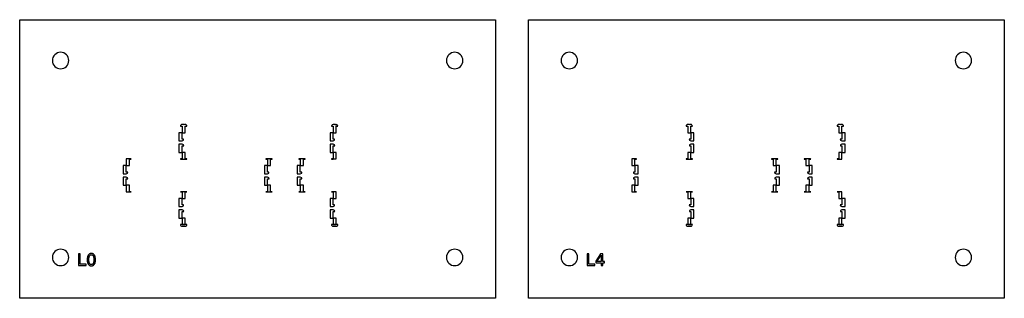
# Model space of a CAD drawing. Header units: metres. Extents: x 33 to 333, y 169 to 254.
import ezdxf

# ---------------------------------------------------------------- set-up
doc = ezdxf.new("R2010")
doc.units = ezdxf.units.M

msp = doc.modelspace()

# ---------------------------------------------------------------- linework, layer by layer
for points in [[(177.9, 168.83), (33, 168.83), (33, 253.73), (177.9, 253.73), (177.9, 168.83)], [(332.81, 168.83), (187.9, 168.83), (187.9, 253.73), (332.81, 253.73), (332.81, 168.83)], [(47.95, 241.28), (47.9, 241.77), (47.76, 242.23), (47.53, 242.67), (47.22, 243.05), (46.84, 243.36), (46.41, 243.59), (45.94, 243.73), (45.45, 243.78), (44.96, 243.73), (44.49, 243.59), (44.06, 243.36), (43.68, 243.05), (43.37, 242.67), (43.14, 242.23), (43, 241.77), (42.95, 241.28), (43, 240.79), (43.14, 240.32), (43.37, 239.89), (43.68, 239.51), (44.06, 239.2), (44.49, 238.97), (44.96, 238.83), (45.45, 238.78), (45.94, 238.83), (46.41, 238.97), (46.84, 239.2), (47.22, 239.51), (47.53, 239.89), (47.76, 240.32), (47.9, 240.79), (47.95, 241.28)], [(167.95, 241.28), (167.9, 241.77), (167.76, 242.23), (167.53, 242.67), (167.22, 243.05), (166.84, 243.36), (166.41, 243.59), (165.94, 243.73), (165.45, 243.78), (164.96, 243.73), (164.49, 243.59), (164.06, 243.36), (163.68, 243.05), (163.37, 242.67), (163.14, 242.23), (163, 241.77), (162.95, 241.28), (163, 240.79), (163.14, 240.32), (163.37, 239.89), (163.68, 239.51), (164.06, 239.2), (164.49, 238.97), (164.96, 238.83), (165.45, 238.78), (165.94, 238.83), (166.41, 238.97), (166.84, 239.2), (167.22, 239.51), (167.53, 239.89), (167.76, 240.32), (167.9, 240.79), (167.95, 241.28)], [(202.85, 241.28), (202.81, 241.77), (202.66, 242.23), (202.43, 242.67), (202.12, 243.05), (201.74, 243.36), (201.31, 243.59), (200.84, 243.73), (200.35, 243.78), (199.87, 243.73), (199.4, 243.59), (198.96, 243.36), (198.59, 243.05), (198.28, 242.67), (198.04, 242.23), (197.9, 241.77), (197.85, 241.28), (197.9, 240.79), (198.04, 240.32), (198.28, 239.89), (198.59, 239.51), (198.96, 239.2), (199.4, 238.97), (199.87, 238.83), (200.35, 238.78), (200.84, 238.83), (201.31, 238.97), (201.74, 239.2), (202.12, 239.51), (202.43, 239.89), (202.66, 240.32), (202.81, 240.79), (202.85, 241.28)], [(322.85, 241.28), (322.81, 241.77), (322.66, 242.23), (322.43, 242.67), (322.12, 243.05), (321.74, 243.36), (321.31, 243.59), (320.84, 243.73), (320.35, 243.78), (319.87, 243.73), (319.4, 243.59), (318.96, 243.36), (318.59, 243.05), (318.28, 242.67), (318.04, 242.23), (317.9, 241.77), (317.85, 241.28), (317.9, 240.79), (318.04, 240.32), (318.28, 239.89), (318.59, 239.51), (318.96, 239.2), (319.4, 238.97), (319.87, 238.83), (320.35, 238.78), (320.84, 238.83), (321.31, 238.97), (321.74, 239.2), (322.12, 239.51), (322.43, 239.89), (322.66, 240.32), (322.81, 240.79), (322.85, 241.28)], [(81.95, 221.28), (82.45, 221.28), (82.45, 221.28), (82.45, 219.28), (82.45, 219.28), (81.5, 219.28), (81.5, 219.28), (81.5, 216.84), (81.5, 216.84), (81.5, 216.84), (81.5, 216.83), (81.5, 216.78), (82.45, 216.78), (82.86, 217), (82.87, 217), (82.89, 217.28), (82.45, 217.28), (82.45, 217.28), (82.45, 219.28), (82.45, 219.28), (83.4, 219.28), (83.4, 219.28), (83.4, 221.28), (83.4, 221.28), (83.9, 221.28), (83.86, 221.47), (83.86, 221.47), (83.76, 221.63), (83.75, 221.63), (83.59, 221.74), (83.59, 221.74), (83.4, 221.78), (83.19, 221.78), (83.12, 221.61), (82.95, 221.78), (82.45, 221.78), (82.26, 221.74), (82.26, 221.74), (82.1, 221.63), (82.1, 221.63), (81.99, 221.47), (81.99, 221.47), (81.95, 221.28)], [(128.89, 217.28), (128.45, 217.28), (128.45, 217.28), (128.45, 219.28), (128.45, 219.28), (127.5, 219.28), (127.5, 219.28), (127.5, 216.84), (127.5, 216.84), (127.5, 216.84), (127.5, 216.83), (127.5, 216.78), (128.45, 216.78), (128.86, 217), (128.87, 217), (128.89, 217.28)], [(127.95, 221.28), (128.45, 221.28), (128.45, 221.28), (128.45, 221.28), (128.45, 219.28), (128.45, 219.28), (129.4, 219.28), (129.4, 219.28), (129.4, 221.28), (129.4, 221.28), (129.9, 221.28), (129.76, 221.63), (129.75, 221.63), (129.4, 221.78), (129.19, 221.78), (129.12, 221.61), (128.95, 221.78), (128.45, 221.78), (128.18, 221.69), (128.22, 221.63), (128.22, 221.63), (128.1, 221.63), (128.1, 221.63), (127.99, 221.47), (127.99, 221.47), (127.95, 221.28)], [(235.9, 221.28), (236.4, 221.28), (236.4, 221.28), (236.4, 219.28), (236.4, 219.28), (237.35, 219.28), (237.35, 219.28), (237.35, 217.28), (237.35, 217.28), (236.85, 217.28), (236.94, 217), (236.94, 217), (237.35, 216.78), (238.3, 216.78), (238.31, 216.78), (238.31, 216.78), (238.31, 219.28), (238.31, 219.28), (237.36, 219.28), (237.35, 219.28), (237.35, 221.28), (237.35, 221.28), (237.85, 221.28), (237.81, 221.47), (237.81, 221.47), (237.71, 221.63), (237.71, 221.63), (237.54, 221.74), (237.54, 221.74), (237.35, 221.78), (237.15, 221.78), (237.07, 221.61), (236.9, 221.78), (236.4, 221.78), (236.21, 221.74), (236.21, 221.74), (236.05, 221.63), (236.05, 221.63), (235.94, 221.47), (235.94, 221.47), (235.9, 221.28)], [(281.9, 221.28), (282.4, 221.28), (282.4, 221.28), (282.4, 219.28), (282.4, 219.28), (283.35, 219.28), (283.35, 219.28), (283.35, 221.28), (283.35, 221.28), (283.35, 221.28), (283.85, 221.28), (283.81, 221.47), (283.81, 221.47), (283.71, 221.63), (283.71, 221.63), (283.54, 221.74), (283.54, 221.74), (283.35, 221.78), (283.15, 221.78), (283.07, 221.61), (282.9, 221.78), (282.4, 221.78), (282.21, 221.74), (282.21, 221.74), (282.05, 221.63), (282.05, 221.63), (281.94, 221.47), (281.94, 221.47), (281.9, 221.28)], [(284.31, 216.78), (284.31, 219.28), (284.31, 219.28), (283.35, 219.28), (283.35, 219.28), (283.35, 217.28), (283.35, 217.28), (282.85, 217.28), (282.94, 217), (282.94, 217), (283.35, 216.78), (284.3, 216.78), (284.31, 216.78), (284.31, 216.78)], [(81.96, 211.27), (83.89, 211.27), (83.89, 211.27), (83.9, 211.29), (83.4, 211.29), (83.4, 213.28), (83.4, 213.28), (82.45, 213.28), (82.45, 213.28), (82.45, 215.28), (82.45, 215.28), (82.95, 215.28), (82.87, 215.55), (82.86, 215.56), (82.45, 215.78), (81.5, 215.78), (81.5, 215.78), (81.5, 215.78), (81.5, 213.28), (81.5, 213.28), (82.45, 213.28), (82.45, 213.28), (82.45, 211.29), (81.95, 211.29), (81.96, 211.27), (81.96, 211.27)], [(127.5, 213.28), (128.45, 213.28), (128.45, 213.28), (128.45, 215.28), (128.45, 215.28), (128.95, 215.28), (128.87, 215.55), (128.86, 215.56), (128.45, 215.78), (127.5, 215.78), (127.5, 215.78), (127.5, 215.78), (127.5, 213.28), (127.5, 213.28)], [(127.96, 211.27), (128.45, 211.27), (128.45, 211.27), (128.45, 211.27), (128.46, 211.27), (128.46, 211.27), (128.46, 211.27), (128.46, 211.27), (128.46, 211.28), (128.46, 211.28), (128.46, 211.28), (129.4, 211.28), (129.4, 211.28), (129.4, 213.28), (129.4, 213.28), (128.45, 213.28), (128.45, 213.28), (128.45, 211.29), (127.95, 211.29), (127.96, 211.27), (127.96, 211.27)], [(235.91, 211.27), (237.84, 211.27), (237.84, 211.27), (237.85, 211.29), (237.35, 211.29), (237.35, 213.28), (237.36, 213.28), (238.31, 213.28), (238.31, 213.28), (238.31, 215.72), (238.31, 215.72), (238.3, 215.72), (238.3, 215.72), (238.3, 215.78), (237.35, 215.78), (236.94, 215.56), (236.94, 215.55), (236.91, 215.28), (237.35, 215.28), (237.35, 215.28), (237.35, 213.28), (237.35, 213.28), (236.4, 213.28), (236.4, 213.28), (236.4, 211.29), (235.9, 211.29), (235.91, 211.27), (235.91, 211.27)], [(281.91, 211.27), (283.35, 211.27), (283.36, 211.27), (283.36, 211.27), (283.36, 211.27), (283.36, 211.27), (283.36, 211.27), (283.36, 211.27), (283.36, 211.28), (283.36, 211.28), (283.36, 211.28), (283.36, 211.28), (283.36, 211.28), (283.36, 211.29), (283.36, 211.29), (283.36, 211.29), (283.36, 211.29), (283.35, 211.29), (283.35, 213.28), (283.35, 213.28), (282.4, 213.28), (282.4, 213.28), (282.4, 211.29), (281.9, 211.29), (281.91, 211.27), (281.91, 211.27)], [(283.35, 213.28), (284.31, 213.28), (284.31, 213.28), (284.31, 215.72), (284.31, 215.72), (284.3, 215.72), (284.3, 215.72), (284.3, 215.78), (283.35, 215.78), (282.94, 215.56), (282.94, 215.55), (282.91, 215.28), (283.35, 215.28), (283.35, 215.28), (283.35, 213.28), (283.35, 213.28)], [(65.89, 207.28), (65.45, 207.28), (65.45, 207.28), (65.45, 209.28), (65.45, 209.28), (66.4, 209.28), (66.4, 209.28), (66.4, 211.27), (66.9, 211.27), (66.89, 211.29), (66.89, 211.29), (65.45, 211.29), (65.45, 211.29), (65.45, 211.29), (65.44, 211.29), (65.44, 211.29), (65.44, 211.28), (65.44, 211.28), (65.44, 211.28), (65.44, 211.28), (65.44, 211.28), (65.44, 211.27), (65.44, 211.27), (65.44, 211.27), (65.44, 211.27), (65.45, 211.27), (65.45, 211.27), (65.45, 211.27), (65.45, 209.28), (65.45, 209.28), (64.5, 209.28), (64.5, 209.28), (64.5, 206.84), (64.5, 206.84), (64.5, 206.84), (64.5, 206.83), (64.5, 206.78), (65.45, 206.78), (65.86, 207), (65.87, 207), (65.89, 207.28)], [(108.89, 207.28), (108.45, 207.28), (108.45, 207.28), (108.45, 209.28), (108.45, 209.28), (109.4, 209.28), (109.4, 209.28), (109.4, 211.27), (109.9, 211.27), (109.89, 211.29), (109.89, 211.29), (107.96, 211.29), (107.96, 211.29), (107.95, 211.27), (108.45, 211.27), (108.45, 209.28), (108.45, 209.28), (107.5, 209.28), (107.5, 209.28), (107.5, 206.84), (107.5, 206.84), (107.5, 206.84), (107.5, 206.83), (107.5, 206.78), (108.45, 206.78), (108.86, 207), (108.87, 207), (108.89, 207.28)], [(117.95, 211.27), (118.45, 211.27), (118.45, 209.28), (118.45, 209.28), (117.5, 209.28), (117.5, 209.28), (117.5, 206.84), (117.5, 206.84), (117.5, 206.84), (117.5, 206.83), (117.5, 206.78), (118.45, 206.78), (118.86, 207), (118.87, 207), (118.89, 207.28), (118.45, 207.28), (118.45, 207.28), (118.45, 209.28), (118.45, 209.28), (119.4, 209.28), (119.4, 209.28), (119.4, 211.27), (119.9, 211.27), (119.89, 211.29), (119.89, 211.29), (117.96, 211.29), (117.96, 211.29), (117.95, 211.27)], [(221.31, 206.78), (221.31, 209.28), (221.31, 209.28), (220.36, 209.28), (220.35, 209.28), (220.35, 211.27), (220.85, 211.27), (220.84, 211.29), (220.84, 211.29), (220.35, 211.29), (220.35, 211.29), (220.35, 211.29), (220.35, 211.29), (220.35, 211.29), (220.35, 211.28), (220.34, 211.28), (220.34, 211.28), (220.34, 211.28), (219.4, 211.28), (219.4, 211.28), (219.4, 209.28), (219.4, 209.28), (220.35, 209.28), (220.35, 209.28), (220.35, 207.28), (220.35, 207.28), (219.85, 207.28), (219.94, 207), (219.94, 207), (220.35, 206.78), (221.3, 206.78), (221.31, 206.78), (221.31, 206.78)], [(264.31, 206.78), (264.31, 209.28), (264.31, 209.28), (263.36, 209.28), (263.35, 209.28), (263.35, 211.27), (263.85, 211.27), (263.84, 211.29), (263.84, 211.29), (261.91, 211.29), (261.91, 211.29), (261.9, 211.27), (262.4, 211.27), (262.4, 209.28), (262.4, 209.28), (263.35, 209.28), (263.35, 209.28), (263.35, 207.28), (263.35, 207.28), (262.85, 207.28), (262.94, 207), (262.94, 207), (263.35, 206.78), (264.3, 206.78), (264.31, 206.78), (264.31, 206.78)], [(272.4, 211.27), (272.4, 209.28), (272.4, 209.28), (273.35, 209.28), (273.35, 209.28), (273.35, 207.28), (273.35, 207.28), (272.85, 207.28), (272.94, 207), (272.94, 207), (273.35, 206.78), (274.3, 206.78), (274.31, 206.78), (274.31, 206.78), (274.31, 209.28), (274.31, 209.28), (273.36, 209.28), (273.35, 209.28), (273.35, 211.27), (273.85, 211.27), (273.84, 211.29), (273.84, 211.29), (271.91, 211.29), (271.91, 211.29), (271.9, 211.27), (272.4, 211.27)], [(66.4, 201.29), (66.4, 203.28), (66.4, 203.28), (65.45, 203.28), (65.45, 203.28), (65.45, 205.28), (65.45, 205.28), (65.95, 205.28), (65.87, 205.55), (65.86, 205.56), (65.45, 205.78), (64.5, 205.78), (64.5, 205.78), (64.5, 205.78), (64.5, 203.28), (64.5, 203.28), (65.45, 203.28), (65.45, 203.28), (65.45, 201.29), (65.45, 201.29), (65.45, 201.29), (65.44, 201.29), (65.44, 201.29), (65.44, 201.28), (65.44, 201.28), (65.44, 201.28), (65.44, 201.28), (65.44, 201.28), (65.44, 201.27), (65.44, 201.27), (65.44, 201.27), (65.44, 201.27), (65.45, 201.27), (65.45, 201.27), (65.45, 201.27), (66.89, 201.27), (66.89, 201.27), (66.9, 201.29), (66.4, 201.29)], [(109.9, 201.29), (109.4, 201.29), (109.4, 203.28), (109.4, 203.28), (108.45, 203.28), (108.45, 203.28), (108.45, 205.28), (108.45, 205.28), (108.95, 205.28), (108.87, 205.55), (108.86, 205.56), (108.45, 205.78), (107.5, 205.78), (107.5, 205.78), (107.5, 205.78), (107.5, 203.28), (107.5, 203.28), (108.45, 203.28), (108.45, 203.28), (108.45, 201.29), (107.95, 201.29), (107.96, 201.27), (107.96, 201.27), (109.89, 201.27), (109.89, 201.27), (109.9, 201.29)], [(117.5, 203.28), (118.45, 203.28), (118.45, 203.28), (118.45, 201.29), (117.95, 201.29), (117.96, 201.27), (117.96, 201.27), (119.89, 201.27), (119.89, 201.27), (119.9, 201.29), (119.4, 201.29), (119.4, 203.28), (119.4, 203.28), (118.45, 203.28), (118.45, 203.28), (118.45, 205.28), (118.45, 205.28), (118.95, 205.28), (118.87, 205.55), (118.86, 205.56), (118.45, 205.78), (117.5, 205.78), (117.5, 205.78), (117.5, 205.78), (117.5, 203.28), (117.5, 203.28)], [(220.35, 201.29), (220.35, 203.28), (220.36, 203.28), (221.31, 203.28), (221.31, 203.28), (221.31, 205.72), (221.31, 205.72), (221.3, 205.72), (221.3, 205.72), (221.3, 205.78), (220.35, 205.78), (219.94, 205.56), (219.94, 205.55), (219.91, 205.28), (220.35, 205.28), (220.35, 205.28), (220.35, 203.28), (220.35, 203.28), (219.4, 203.28), (219.4, 203.28), (219.4, 201.28), (219.4, 201.28), (220.34, 201.28), (220.34, 201.28), (220.34, 201.27), (220.35, 201.27), (220.35, 201.27), (220.35, 201.27), (220.35, 201.27), (220.35, 201.27), (220.35, 201.27), (220.85, 201.27), (220.84, 201.27), (220.85, 201.29), (220.35, 201.29)], [(263.85, 201.29), (263.35, 201.29), (263.35, 203.28), (263.36, 203.28), (264.31, 203.28), (264.31, 203.28), (264.31, 205.72), (264.31, 205.72), (264.3, 205.72), (264.3, 205.72), (264.3, 205.78), (263.35, 205.78), (262.94, 205.56), (262.94, 205.55), (262.91, 205.28), (263.35, 205.28), (263.35, 205.28), (263.35, 203.28), (263.35, 203.28), (262.4, 203.28), (262.4, 203.28), (262.4, 201.29), (261.9, 201.29), (261.91, 201.27), (261.91, 201.27), (263.84, 201.27), (263.84, 201.27), (263.85, 201.29)], [(272.91, 205.28), (273.35, 205.28), (273.35, 205.28), (273.35, 203.28), (273.35, 203.28), (272.4, 203.28), (272.4, 203.28), (272.4, 201.29), (271.9, 201.29), (271.91, 201.27), (271.91, 201.27), (273.84, 201.27), (273.84, 201.27), (273.85, 201.29), (273.35, 201.29), (273.35, 203.28), (273.36, 203.28), (274.31, 203.28), (274.31, 203.28), (274.31, 205.72), (274.31, 205.72), (274.3, 205.72), (274.3, 205.72), (274.3, 205.78), (273.35, 205.78), (272.94, 205.56), (272.94, 205.55), (272.91, 205.28)], [(83.89, 201.29), (81.96, 201.29), (81.96, 201.29), (81.95, 201.27), (82.45, 201.27), (82.45, 199.28), (82.45, 199.28), (81.5, 199.28), (81.5, 199.28), (81.5, 196.84), (81.5, 196.84), (81.5, 196.84), (81.5, 196.83), (81.5, 196.78), (82.45, 196.78), (82.86, 197), (82.87, 197), (82.89, 197.28), (82.45, 197.28), (82.45, 197.28), (82.45, 199.28), (82.45, 199.28), (83.4, 199.28), (83.4, 199.28), (83.4, 201.27), (83.9, 201.27), (83.89, 201.29), (83.89, 201.29)], [(127.95, 201.27), (128.45, 201.27), (128.45, 199.28), (128.45, 199.28), (129.4, 199.28), (129.4, 199.28), (129.4, 201.28), (129.4, 201.28), (128.46, 201.28), (128.46, 201.28), (128.46, 201.28), (128.46, 201.28), (128.46, 201.29), (128.46, 201.29), (128.45, 201.29), (128.45, 201.29), (128.45, 201.29), (127.96, 201.29), (127.96, 201.29), (127.95, 201.27)], [(237.84, 201.29), (235.91, 201.29), (235.91, 201.29), (235.9, 201.27), (236.4, 201.27), (236.4, 199.28), (236.4, 199.28), (237.35, 199.28), (237.35, 199.28), (237.35, 197.28), (237.35, 197.28), (236.85, 197.28), (236.94, 197), (236.94, 197), (237.35, 196.78), (238.3, 196.78), (238.31, 196.78), (238.31, 196.78), (238.31, 199.28), (238.31, 199.28), (237.36, 199.28), (237.35, 199.28), (237.35, 201.27), (237.85, 201.27), (237.84, 201.29), (237.84, 201.29)], [(281.9, 201.27), (282.4, 201.27), (282.4, 199.28), (282.4, 199.28), (283.35, 199.28), (283.35, 199.28), (283.35, 201.27), (283.36, 201.27), (283.36, 201.27), (283.36, 201.27), (283.36, 201.27), (283.36, 201.27), (283.36, 201.27), (283.36, 201.28), (283.36, 201.28), (283.36, 201.28), (283.36, 201.28), (283.36, 201.28), (283.36, 201.29), (283.36, 201.29), (283.36, 201.29), (283.36, 201.29), (283.35, 201.29), (281.91, 201.29), (281.91, 201.29), (281.9, 201.27)], [(128.89, 197.28), (128.45, 197.28), (128.45, 197.28), (128.45, 199.28), (128.45, 199.28), (127.5, 199.28), (127.5, 199.28), (127.5, 196.84), (127.5, 196.84), (127.5, 196.84), (127.5, 196.83), (127.5, 196.78), (128.45, 196.78), (128.86, 197), (128.87, 197), (128.89, 197.28)], [(284.31, 196.78), (284.31, 199.28), (284.31, 199.28), (283.35, 199.28), (283.35, 199.28), (283.35, 197.28), (283.35, 197.28), (282.85, 197.28), (282.94, 197), (282.94, 197), (283.35, 196.78), (284.3, 196.78), (284.31, 196.78), (284.31, 196.78)], [(81.5, 195.78), (81.5, 193.28), (81.5, 193.28), (82.45, 193.28), (82.45, 193.28), (82.45, 191.28), (82.45, 191.28), (83.4, 191.28), (83.4, 191.28), (83.4, 193.28), (83.4, 193.28), (82.45, 193.28), (82.45, 193.28), (82.45, 195.28), (82.45, 195.28), (82.95, 195.28), (82.87, 195.55), (82.86, 195.56), (82.45, 195.78), (81.5, 195.78), (81.5, 195.78), (81.5, 195.78)], [(127.5, 193.28), (128.45, 193.28), (128.45, 193.28), (128.45, 195.28), (128.45, 195.28), (128.95, 195.28), (128.87, 195.55), (128.86, 195.56), (128.45, 195.78), (127.5, 195.78), (127.5, 195.78), (127.5, 195.78), (127.5, 193.28), (127.5, 193.28)], [(236.91, 195.28), (237.35, 195.28), (237.35, 195.28), (237.35, 193.28), (237.35, 193.28), (236.4, 193.28), (236.4, 193.28), (236.4, 191.28), (236.4, 191.28), (237.35, 191.28), (237.35, 191.28), (237.35, 193.28), (237.36, 193.28), (238.31, 193.28), (238.31, 193.28), (238.31, 195.72), (238.31, 195.72), (238.3, 195.72), (238.3, 195.72), (238.3, 195.78), (237.35, 195.78), (236.94, 195.56), (236.94, 195.55), (236.91, 195.28)], [(283.35, 193.28), (284.31, 193.28), (284.31, 193.28), (284.31, 195.72), (284.31, 195.72), (284.3, 195.72), (284.3, 195.72), (284.3, 195.78), (283.35, 195.78), (282.94, 195.56), (282.94, 195.55), (282.91, 195.28), (283.35, 195.28), (283.35, 195.28), (283.35, 193.28), (283.35, 193.28)], [(128.45, 193.28), (128.45, 191.28), (128.45, 191.28), (129.4, 191.28), (129.4, 191.28), (129.4, 193.28), (129.4, 193.28), (128.45, 193.28), (128.45, 193.28)], [(282.4, 191.28), (283.35, 191.28), (283.35, 191.28), (283.35, 193.28), (283.35, 193.28), (282.4, 193.28), (282.4, 193.28), (282.4, 191.28), (282.4, 191.28)], [(83.9, 191.28), (81.95, 191.28), (81.99, 191.09), (81.99, 191.09), (82.1, 190.93), (82.1, 190.93), (82.26, 190.82), (82.26, 190.82), (82.45, 190.78), (83.4, 190.78), (83.59, 190.82), (83.59, 190.82), (83.75, 190.93), (83.76, 190.93), (83.86, 191.09), (83.86, 191.09), (83.9, 191.28)], [(129.9, 191.28), (127.95, 191.28), (127.99, 191.09), (127.99, 191.09), (128.1, 190.93), (128.1, 190.93), (128.26, 190.82), (128.26, 190.82), (128.45, 190.78), (129.4, 190.78), (129.59, 190.82), (129.59, 190.82), (129.75, 190.93), (129.76, 190.93), (129.86, 191.09), (129.86, 191.09), (129.9, 191.28)], [(237.85, 191.28), (235.9, 191.28), (235.94, 191.09), (235.94, 191.09), (236.05, 190.93), (236.05, 190.93), (236.21, 190.82), (236.21, 190.82), (236.4, 190.78), (237.35, 190.78), (237.54, 190.82), (237.54, 190.82), (237.71, 190.93), (237.71, 190.93), (237.81, 191.09), (237.81, 191.09), (237.85, 191.28)], [(283.85, 191.28), (281.9, 191.28), (281.94, 191.09), (281.94, 191.09), (282.05, 190.93), (282.05, 190.93), (282.21, 190.82), (282.21, 190.82), (282.4, 190.78), (283.35, 190.78), (283.54, 190.82), (283.54, 190.82), (283.71, 190.93), (283.71, 190.93), (283.81, 191.09), (283.81, 191.09), (283.85, 191.28)], [(47.95, 181.28), (47.9, 181.77), (47.76, 182.23), (47.53, 182.67), (47.22, 183.05), (46.84, 183.36), (46.41, 183.59), (45.94, 183.73), (45.45, 183.78), (44.96, 183.73), (44.49, 183.59), (44.06, 183.36), (43.68, 183.05), (43.37, 182.67), (43.14, 182.23), (43, 181.77), (42.95, 181.28), (43, 180.79), (43.14, 180.32), (43.37, 179.89), (43.68, 179.51), (44.06, 179.2), (44.49, 178.97), (44.96, 178.83), (45.45, 178.78), (45.94, 178.83), (46.41, 178.97), (46.84, 179.2), (47.22, 179.51), (47.53, 179.89), (47.76, 180.32), (47.9, 180.79), (47.95, 181.28)], [(167.95, 181.28), (167.9, 181.77), (167.76, 182.23), (167.53, 182.67), (167.22, 183.05), (166.84, 183.36), (166.41, 183.59), (165.94, 183.73), (165.45, 183.78), (164.96, 183.73), (164.49, 183.59), (164.06, 183.36), (163.68, 183.05), (163.37, 182.67), (163.14, 182.23), (163, 181.77), (162.95, 181.28), (163, 180.79), (163.14, 180.32), (163.37, 179.89), (163.68, 179.51), (164.06, 179.2), (164.49, 178.97), (164.96, 178.83), (165.45, 178.78), (165.94, 178.83), (166.41, 178.97), (166.84, 179.2), (167.22, 179.51), (167.53, 179.89), (167.76, 180.32), (167.9, 180.79), (167.95, 181.28)], [(202.85, 181.28), (202.81, 181.77), (202.66, 182.23), (202.43, 182.67), (202.12, 183.05), (201.74, 183.36), (201.31, 183.59), (200.84, 183.73), (200.35, 183.78), (199.87, 183.73), (199.4, 183.59), (198.96, 183.36), (198.59, 183.05), (198.28, 182.67), (198.04, 182.23), (197.9, 181.77), (197.85, 181.28), (197.9, 180.79), (198.04, 180.32), (198.28, 179.89), (198.59, 179.51), (198.96, 179.2), (199.4, 178.97), (199.87, 178.83), (200.35, 178.78), (200.84, 178.83), (201.31, 178.97), (201.74, 179.2), (202.12, 179.51), (202.43, 179.89), (202.66, 180.32), (202.81, 180.79), (202.85, 181.28)], [(322.85, 181.28), (322.81, 181.77), (322.66, 182.23), (322.43, 182.67), (322.12, 183.05), (321.74, 183.36), (321.31, 183.59), (320.84, 183.73), (320.35, 183.78), (319.87, 183.73), (319.4, 183.59), (318.96, 183.36), (318.59, 183.05), (318.28, 182.67), (318.04, 182.23), (317.9, 181.77), (317.85, 181.28), (317.9, 180.79), (318.04, 180.32), (318.28, 179.89), (318.59, 179.51), (318.96, 179.2), (319.4, 178.97), (319.87, 178.83), (320.35, 178.78), (320.84, 178.83), (321.31, 178.97), (321.74, 179.2), (322.12, 179.51), (322.43, 179.89), (322.66, 180.32), (322.81, 180.79), (322.85, 181.28)], [(50.94, 182.42), (50.94, 178.78), (53.21, 178.78), (53.21, 179.19), (51.43, 179.19), (51.43, 182.42), (50.94, 182.42)], [(54.82, 182.49), (54.71, 182.48), (54.59, 182.47), (54.48, 182.45), (54.38, 182.41), (54.28, 182.37), (54.19, 182.31), (54.11, 182.25), (54.03, 182.18), (53.96, 182.1), (53.89, 182), (53.83, 181.9), (53.77, 181.79), (53.72, 181.67), (53.68, 181.55), (53.65, 181.41), (53.62, 181.26), (53.59, 181.11), (53.58, 180.95), (53.57, 180.78), (53.57, 180.6), (53.57, 180.42), (53.58, 180.25), (53.59, 180.08), (53.62, 179.93), (53.65, 179.79), (53.68, 179.65), (53.72, 179.52), (53.77, 179.4), (53.83, 179.29), (53.89, 179.19), (53.96, 179.1), (54.03, 179.02), (54.11, 178.94), (54.19, 178.88), (54.28, 178.83), (54.38, 178.78), (54.48, 178.75), (54.59, 178.73), (54.71, 178.71), (54.82, 178.71), (54.94, 178.71), (55.06, 178.73), (55.17, 178.75), (55.27, 178.78), (55.37, 178.83), (55.46, 178.88), (55.54, 178.94), (55.62, 179.02), (55.69, 179.1), (55.76, 179.19), (55.82, 179.29), (55.88, 179.4), (55.93, 179.52), (55.97, 179.65), (56, 179.79), (56.03, 179.93), (56.06, 180.08), (56.07, 180.25), (56.08, 180.42), (56.08, 180.6), (56.08, 180.78), (56.07, 180.95), (56.06, 181.11), (56.03, 181.26), (56, 181.41), (55.97, 181.55), (55.93, 181.67), (55.88, 181.79), (55.82, 181.9), (55.76, 182), (55.69, 182.1), (55.62, 182.18), (55.54, 182.25), (55.46, 182.31), (55.37, 182.37), (55.27, 182.41), (55.17, 182.45), (55.06, 182.47), (54.94, 182.48), (54.82, 182.49)], [(54.82, 182.1), (54.9, 182.09), (54.97, 182.08), (55.04, 182.06), (55.1, 182.04), (55.16, 182), (55.22, 181.96), (55.27, 181.91), (55.32, 181.86), (55.36, 181.79), (55.4, 181.72), (55.44, 181.64), (55.47, 181.56), (55.5, 181.46), (55.52, 181.36), (55.54, 181.25), (55.56, 181.14), (55.57, 181.01), (55.58, 180.88), (55.59, 180.74), (55.59, 180.6), (55.59, 180.45), (55.58, 180.31), (55.57, 180.18), (55.56, 180.06), (55.54, 179.94), (55.52, 179.83), (55.5, 179.73), (55.47, 179.64), (55.44, 179.55), (55.4, 179.47), (55.36, 179.4), (55.32, 179.34), (55.27, 179.28), (55.22, 179.23), (55.16, 179.19), (55.1, 179.16), (55.04, 179.13), (54.97, 179.11), (54.9, 179.1), (54.82, 179.1), (54.75, 179.1), (54.68, 179.11), (54.61, 179.13), (54.55, 179.16), (54.49, 179.19), (54.44, 179.23), (54.38, 179.28), (54.34, 179.34), (54.29, 179.4), (54.25, 179.47), (54.22, 179.55), (54.18, 179.64), (54.15, 179.73), (54.13, 179.83), (54.11, 179.94), (54.09, 180.06), (54.08, 180.18), (54.07, 180.31), (54.06, 180.45), (54.06, 180.6), (54.06, 180.74), (54.07, 180.88), (54.08, 181.01), (54.09, 181.14), (54.11, 181.25), (54.13, 181.36), (54.15, 181.46), (54.18, 181.56), (54.22, 181.64), (54.25, 181.72), (54.29, 181.79), (54.34, 181.86), (54.38, 181.91), (54.44, 181.96), (54.49, 182), (54.55, 182.04), (54.61, 182.06), (54.68, 182.08), (54.75, 182.09), (54.82, 182.1)], [(205.84, 182.42), (205.84, 178.78), (208.11, 178.78), (208.11, 179.19), (206.34, 179.19), (206.34, 182.42), (205.84, 182.42)], [(209.9, 182.42), (208.38, 180.11), (208.38, 179.64), (210.03, 179.64), (210.03, 178.78), (210.52, 178.78), (210.52, 179.64), (211.04, 179.64), (211.04, 180.05), (210.52, 180.05), (210.52, 182.42), (209.9, 182.42)], [(210.03, 181.99), (210.03, 180.05), (208.78, 180.05), (210.03, 181.99)]]:
    msp.add_lwpolyline(points)

doc.saveas('drawing.dxf')
